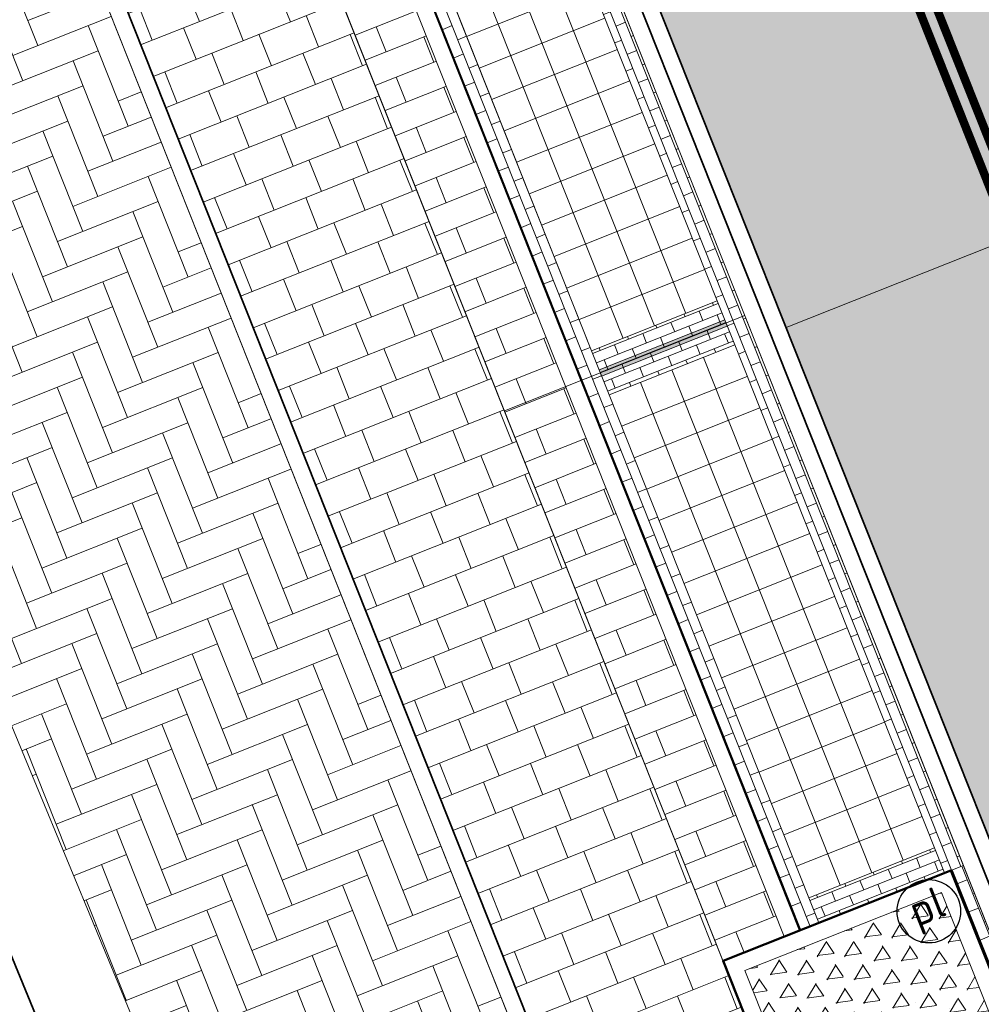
# Model space of a CAD drawing. Header units: metres. Extents: x 196674 to 197628, y 355499 to 356232.
# Tile 163 of 209: x 196760 to 196772, y 356070 to 356081. Entities that reach past the tile are written whole.
import ezdxf
from ezdxf.enums import TextEntityAlignment as Align

# ---------------------------------------------------------------- set-up
doc = ezdxf.new("R2010")
doc.units = ezdxf.units.M
doc.linetypes.add('ZZ-SYSTEEMGRENS-SO', pattern=[5, 4, -1])
doc.layers.get('0').update_dxf_attribs({"lineweight": 25})
doc.layers.get('Defpoints').update_dxf_attribs({"color": 231, "lineweight": 18})
for name, color, linetype, lineweight in [('N-WE-IE-MEUBILAIR-S-200', 7, 'Continuous', 25), ('N-WE-VH-KANTOPSLUITING_ACHTERKANTBAND-G', 50, 'Continuous', 18), ('N-WE-VH-MATERIAALGRENS-G', 7, 'Continuous', 13), ('N-WE-VH-OPENVERHARDING_TEGEL_400x400_PARKEERVAKKEN-A', 252, 'Continuous', 5)]:
    doc.layers.add(name, color=color, linetype=linetype, lineweight=lineweight)
for name, color, linetype, lineweight, true_color in [('N-WE-VH-GESLOTENVERHARDING_ASFALT_RIJBAAN-V', 7, 'Continuous', 5, 0xd6d6d6), ('N-WE-VH-GOOT-TEGEL_200x200-G', 7, 'Continuous', 35, 0x00a5a5), ('N-WE-VH-HALFVERHARDING_GEBONDEN_SPLIT-A', 7, 'Continuous', 5, 0xaab7a9), ('N-WE-VH-KANTOPSLUITING_GELEIDEBAND_50 200-G', 1, 'Continuous', 35, 0xff0000), ('N-WE-VH-KANTOPSLUITING_OPSLUITBAND_200X250-G', 7, 'Continuous', 50, 0x0029a5), ('N-WE-VH-OPENVERHARDING_STRAATBAKSTEEN_PARKEERVAK-V', 7, 'Continuous', 5, 0xffffff), ('N-WE-VH-OPENVERHARDING_STRAATBAKSTEEN_ROOD_ELLEBOOG_LINGE-A', 7, 'Continuous', 5, 0xdaaea0), ('N-WE-VH-OPENVERHARDING_STRAATBAKSTEEN_ROOD_HALFSTEENS-LINGE-A', 7, 'Continuous', 5, 0xdaaea0), ('N-WE-VH-OPENVERHARDING_STRAATBAKSTEEN_ROOD_STREKKEN-LINGE-A', 7, 'Continuous', 5, 0xdaaea0), ('N-WE-VH-OPENVERHARDING_TEGEL_200x300_FIETSPAD_ROOD-A', 7, 'Continuous', 5, 0xe04d68), ('N-WE-VW-MARKERING_LANGS_STREEP_DOORGETROKKEN_010-G', 7, 'Continuous', 13, 0xffffff), ('X-XX-AL-GRENS_SYSTEEMGRENS-G', 7, 'ZZ-SYSTEEMGRENS-SO', 35, 0xd60036)]:
    doc.layers.add(name, color=color, linetype=linetype, lineweight=lineweight, true_color=true_color)
doc.layers.add('N-WE-VH-HULPLIJN-G', color=40, linetype='Continuous', lineweight=5, plot=False)
doc.styles.add('NLCS-ISO', font='NLCS-ISO.ttf')

# ---------------------------------------------------------------- blocks, each defined once
blk = doc.blocks.new('Boomplantvak 2900x2900')
at = {"layer": 'N-WE-VH-HALFVERHARDING_GEBONDEN_SPLIT-A'}
h = blk.add_hatch(dxfattribs=at)
h.set_pattern_fill('AVH-GRAVEL-SO', color=251, scale=0.3, pattern_type=2)
h.set_pattern_definition([(255.963757, (0.768, 1.164), (1.562108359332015e-08, -1.200000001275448), [0.197909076, -4.74981768]), (127.568592, (0.888, 1.008), (-8.399999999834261, 10.80000000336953), [0.196814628, -19.484648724]), (12.094757, (0.72, 0.972), (10.79999999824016, 2.399999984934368), [0.171813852, -17.00957142]), (255.963757, (1.068, 1.164), (1.562108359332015e-08, -1.200000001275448), [0.197909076, -4.74981768]), (127.568592, (1.188, 1.008), (-8.399999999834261, 10.80000000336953), [0.196814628, -19.484648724]), (12.094757, (1.02, 0.972), (10.79999999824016, 2.399999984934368), [0.171813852, -17.00957142]), (12.094757, (0.42, 0.972), (10.79999999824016, 2.399999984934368), [0.171813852, -17.00957142]), (127.568592, (0.588, 1.008), (-8.399999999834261, 10.80000000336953), [0.196814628, -19.484648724]), (255.963757, (0.468, 1.164), (1.562108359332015e-08, -1.200000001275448), [0.197909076, -4.74981768]), (255.963757, (0.168, 1.164), (1.562108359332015e-08, -1.200000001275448), [0.197909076, -4.74981768]), (127.568592, (0.288, 1.008), (-8.399999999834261, 10.80000000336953), [0.196814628, -19.484648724]), (12.094757, (0.12, 0.972), (10.79999999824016, 2.399999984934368), [0.171813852, -17.00957142]), (12.094757, (0, 0.672), (10.79999999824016, 2.399999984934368), [0.171813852, -17.00957142]), (127.568592, (0.168, 0.708), (-8.399999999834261, 10.80000000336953), [0.196814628, -19.484648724]), (255.963757, (0.048, 0.864), (1.562108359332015e-08, -1.200000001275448), [0.197909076, -4.74981768]), (255.963757, (0.348, 0.864), (1.562108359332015e-08, -1.200000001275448), [0.197909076, -4.74981768]), (127.568592, (0.468, 0.708), (-8.399999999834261, 10.80000000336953), [0.196814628, -19.484648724]), (12.094757, (0.3, 0.672), (10.79999999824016, 2.399999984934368), [0.171813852, -17.00957142]), (12.094757, (0.8999999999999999, 0.672), (10.79999999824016, 2.399999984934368), [0.171813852, -17.00957142]), (127.568592, (1.068, 0.708), (-8.399999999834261, 10.80000000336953), [0.196814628, -19.484648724]), (255.963757, (0.948, 0.864), (1.562108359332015e-08, -1.200000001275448), [0.197909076, -4.74981768]), (12.094757, (0.6, 0.672), (10.79999999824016, 2.399999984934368), [0.171813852, -17.00957142]), (127.568592, (0.768, 0.708), (-8.399999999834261, 10.80000000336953), [0.196814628, -19.484648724]), (255.963757, (0.648, 0.864), (1.562108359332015e-08, -1.200000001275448), [0.197909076, -4.74981768]), (12.094757, (0.12, 0.372), (10.79999999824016, 2.399999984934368), [0.171813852, -17.00957142]), (127.568592, (0.288, 0.408), (-8.399999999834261, 10.80000000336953), [0.196814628, -19.484648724]), (255.963757, (0.168, 0.564), (1.562108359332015e-08, -1.200000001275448), [0.197909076, -4.74981768]), (255.963757, (0.468, 0.564), (1.562108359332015e-08, -1.200000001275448), [0.197909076, -4.74981768]), (127.568592, (0.588, 0.408), (-8.399999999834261, 10.80000000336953), [0.196814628, -19.484648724]), (12.094757, (0.42, 0.372), (10.79999999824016, 2.399999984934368), [0.171813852, -17.00957142]), (12.094757, (1.02, 0.372), (10.79999999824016, 2.399999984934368), [0.171813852, -17.00957142]), (127.568592, (1.188, 0.408), (-8.399999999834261, 10.80000000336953), [0.196814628, -19.484648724]), (255.963757, (1.068, 0.564), (1.562108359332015e-08, -1.200000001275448), [0.197909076, -4.74981768]), (12.094757, (0.72, 0.372), (10.79999999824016, 2.399999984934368), [0.171813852, -17.00957142]), (127.568592, (0.888, 0.408), (-8.399999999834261, 10.80000000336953), [0.196814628, -19.484648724]), (255.963757, (0.768, 0.564), (1.562108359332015e-08, -1.200000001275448), [0.197909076, -4.74981768]), (255.963757, (0.648, 0.264), (1.562108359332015e-08, -1.200000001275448), [0.197909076, -4.74981768]), (127.568592, (0.768, 0.108), (-8.399999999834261, 10.80000000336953), [0.196814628, -19.484648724]), (12.094757, (0.6, 0.072), (10.79999999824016, 2.399999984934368), [0.171813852, -17.00957142]), (255.963757, (0.948, 0.264), (1.562108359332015e-08, -1.200000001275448), [0.197909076, -4.74981768]), (127.568592, (1.068, 0.108), (-8.399999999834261, 10.80000000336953), [0.196814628, -19.484648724]), (12.094757, (0.8999999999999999, 0.072), (10.79999999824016, 2.399999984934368), [0.171813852, -17.00957142]), (12.094757, (0.3, 0.072), (10.79999999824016, 2.399999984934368), [0.171813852, -17.00957142]), (127.568592, (0.468, 0.108), (-8.399999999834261, 10.80000000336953), [0.196814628, -19.484648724]), (255.963757, (0.348, 0.264), (1.562108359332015e-08, -1.200000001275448), [0.197909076, -4.74981768]), (255.963757, (0.048, 0.264), (1.562108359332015e-08, -1.200000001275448), [0.197909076, -4.74981768]), (127.568592, (0.168, 0.108), (-8.399999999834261, 10.80000000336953), [0.196814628, -19.484648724]), (12.094757, (0, 0.072), (10.79999999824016, 2.399999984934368), [0.171813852, -17.00957142]), (63.434949, (0.31199946, 1.139999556), (-1.073312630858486, 0.536656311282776), [5.039999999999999e-07, -1.199999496]), (0, (0.216, 1.14), (0, 1.2), [0, -1.2]), (63.434949, (0.31199946, 1.139999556), (-1.073312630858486, 0.536656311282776), [5.039999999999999e-07, -1.199999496]), (0, (0.216, 1.14), (0, 1.2), [0, -1.2])])
h.paths.add_polyline_path([(0.2000000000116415, -0.2000000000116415), (2.699999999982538, -0.2000000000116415), (2.699999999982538, -2.700000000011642), (0.2000000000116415, -2.700000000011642)])
at = {"layer": 'N-WE-VH-OPENVERHARDING_STRAATBAKSTEEN_ROOD_STREKKEN-LINGE-A', "true_color": 0xb05e45}
h = blk.add_hatch(dxfattribs=at)
h.set_pattern_fill('AVH-BSS_LINGEFORMAAT_HALFST', color=25, scale=1.5, angle=90, pattern_type=2)
h.set_pattern_definition([(90, (-1.469576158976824e-17, -2.980000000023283), (-0.18, 0.36), [0.12, -0.12]), (180, (-1.469576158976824e-17, -2.980000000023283), (-1.469576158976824e-17, -0.12), [])])
h.paths.add_polyline_path([(2.899999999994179, -3.060000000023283), (2.899999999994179, -2.900000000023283), (0, -2.900000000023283), (0, -3.060000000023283)])
at = {"layer": 'N-WE-VH-KANTOPSLUITING_ACHTERKANTBAND-G', "ltscale": 0.2, "flags": 128}
blk.add_lwpolyline([(0.2000000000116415, -0.2000000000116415), (2.699999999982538, -0.2000000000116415), (2.699999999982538, -2.700000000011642), (0.2000000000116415, -2.700000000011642)], close=True, dxfattribs=at)
at = {"layer": 'N-WE-VH-KANTOPSLUITING_OPSLUITBAND_200X250-G', "ltscale": 0.1, "flags": 128}
blk.add_lwpolyline([(0, 0), (2.899999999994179, 0), (2.899999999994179, -2.900000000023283), (0, -2.900000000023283)], close=True, dxfattribs=at)
at = {"layer": 'N-WE-VH-MATERIAALGRENS-G', "ltscale": 0.2, "flags": 128}
blk.add_lwpolyline([(2.899999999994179, -2.900000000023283), (2.899999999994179, -3.060000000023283), (-2.939152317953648e-17, -3.060000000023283), (0, -2.900000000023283)], dxfattribs=at)
blk = doc.blocks.new('SIE-MEUBILAIR_PAAL_POLLER-SO')
blk.add_circle((0, 0), 0.75)
at = {"style": 'NLCS-ISO'}
blk.add_text('pl', height=0.75, dxfattribs=at).set_placement((5.684341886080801e-14, 0.1291188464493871), align=Align.MIDDLE_CENTER)

msp = doc.modelspace()

# ---------------------------------------------------------------- hatches: boundary and pattern name
at = {"layer": 'N-WE-VH-GESLOTENVERHARDING_ASFALT_RIJBAAN-V'}
h = msp.add_hatch(color=256, dxfattribs=at)
h.dxf.hatch_style = 1
h.paths.add_polyline_path([(196768.8057407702, 356095.6758143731), (196763.3225944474, 356093.4968757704), (196781.906141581, 356046.73274255), (196787.3892659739, 356048.9116752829), (196782.2191011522, 356061.9220328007)])
at = {"layer": 'N-WE-VH-OPENVERHARDING_STRAATBAKSTEEN_PARKEERVAK-V'}
h = msp.add_hatch(color=256, dxfattribs=at)
h.dxf.hatch_style = 1
h.paths.add_polyline_path([(196767.3712826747, 356077.2430849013), (196768.8581803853, 356077.8339615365), (196768.8286365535, 356077.9083064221), (196767.3417388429, 356077.3174297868)])
at = {"layer": 'N-WE-VH-OPENVERHARDING_STRAATBAKSTEEN_ROOD_ELLEBOOG_LINGE-A', "true_color": 0xb05e45}
h = msp.add_hatch(dxfattribs=at)
h.set_pattern_fill('AVH-ROO_BSS_LINGEFRMT_ELLEBOOG', color=25, scale=4, angle=21.67232329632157, pattern_type=2)
h.set_pattern_definition([(21.67232329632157, (196753.6511661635, 356089.3677123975), (0.1792042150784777, 0.4155548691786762), [1.28, -0.64]), (291.6723232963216, (196753.2966401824, 356090.2598510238), (0.1792042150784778, 0.4155548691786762), [1.28, -0.64])])
h.paths.add_polyline_path([(196757.7658708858, 356091.0704463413), (196753.6511661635, 356089.3677123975), (196755.1434468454, 356085.7615739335), (196757.5607703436, 356079.8929266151), (196758.8905772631, 356076.7321196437), (196762.8408421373, 356067.1898545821), (196765.2923313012, 356061.466791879), (196767.3894278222, 356056.151069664), (196768.7042661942, 356052.8519051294), (196771.1315418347, 356047.1659815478), (196774.6563820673, 356048.566713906)])
at = {"layer": 'N-WE-VH-OPENVERHARDING_STRAATBAKSTEEN_ROOD_HALFSTEENS-LINGE-A', "true_color": 0xb05e45}
h = msp.add_hatch(dxfattribs=at)
h.set_pattern_fill('AVH-BSS_LINGEFORMAAT_HALFST', color=25, scale=4, angle=-68.32767670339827, pattern_type=2)
h.set_pattern_definition([(291.6723232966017, (-0.184648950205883, 1.444655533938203), (0.8005952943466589, -0.714875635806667), [0.32, -0.32]), (21.67232329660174, (-0.184648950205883, 1.444655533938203), (-0.1181753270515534, 0.2973795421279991), [])])
h.paths.add_polyline_path([(196768.8078365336, 356070.3245364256), (196769.5326991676, 356070.6125887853), (196766.9476138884, 356077.1177662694), (196766.2227512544, 356076.8297139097)])
h.paths.add_polyline_path([(196764.6025869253, 356083.0188546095), (196764.2773276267, 356082.8896006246), (196764.0372843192, 356083.4936527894), (196763.6376659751, 356083.3348913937), (196766.2227512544, 356076.8297139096), (196766.9476138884, 356077.1177662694)])
at = {"layer": 'N-WE-VH-OPENVERHARDING_STRAATBAKSTEEN_ROOD_STREKKEN-LINGE-A', "true_color": 0xb05e45}
h = msp.add_hatch(dxfattribs=at)
h.set_pattern_fill('AVH-BSS_LINGEFORMAAT_HALFST', color=25, scale=1.5, angle=21.67232329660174, pattern_type=2)
h.set_pattern_definition([(21.67232329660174, (-0.184648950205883, 1.444655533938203), (0.2680783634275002, 0.3002232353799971), [0.12, -0.12]), (111.6723232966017, (-0.184648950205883, 1.444655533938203), (-0.1115173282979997, -0.04431574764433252), [])])
h.paths.add_polyline_path([(196767.3565107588, 356077.2802573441), (196767.2531073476, 356077.5404644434), (196764.8896008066, 356083.488055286), (196764.7714254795, 356083.7854348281), (196764.548390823, 356083.6968033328), (196767.1334761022, 356077.1916258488)])
h.paths.add_polyline_path([(196769.941596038, 356070.77507986), (196769.823420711, 356071.0724594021), (196767.4599141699, 356077.0200502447), (196767.3565107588, 356077.2802573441), (196767.1334761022, 356077.1916258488), (196769.7185613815, 356070.6864483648)])
h.paths.add_polyline_path([(196769.066443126, 356077.9597654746), (196766.4813578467, 356084.4649429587), (196766.2583231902, 356084.3763114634), (196766.3764985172, 356084.0789319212), (196768.7400050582, 356078.1313410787), (196768.8434084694, 356077.8711339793)])
h.paths.add_polyline_path([(196771.6515284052, 356071.4545879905), (196769.066443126, 356077.9597654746), (196768.8434084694, 356077.8711339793), (196768.9468118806, 356077.61092688), (196771.3103184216, 356071.6633360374), (196771.4284937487, 356071.3659564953)])
h = msp.add_hatch(dxfattribs=at)
h.set_pattern_fill('AVH-BSS_LINGEFORMAAT_HALFST', color=25, scale=1.5, angle=-68.32767670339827, pattern_type=2)
h.set_pattern_definition([(291.6723232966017, (-0.184648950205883, 1.68465553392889), (0.3002232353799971, -0.2680783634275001), [0.12, -0.12]), (21.67232329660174, (-0.184648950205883, 1.68465553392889), (-0.04431574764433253, 0.1115173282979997), [])])
h.paths.add_polyline_path([(196766.3764985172, 356084.0789319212), (196766.2583231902, 356084.3763114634), (196764.7714254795, 356083.7854348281), (196764.8896008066, 356083.488055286)])
h.paths.add_polyline_path([(196768.8434084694, 356077.8711339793), (196768.7400050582, 356078.1313410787), (196767.2531073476, 356077.5404644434), (196767.3565107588, 356077.2802573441)])
h.paths.add_polyline_path([(196768.9468118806, 356077.61092688), (196768.8434084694, 356077.8711339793), (196767.3565107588, 356077.2802573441), (196767.4599141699, 356077.0200502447)])
h.paths.add_polyline_path([(196771.4284937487, 356071.3659564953), (196771.3103184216, 356071.6633360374), (196769.823420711, 356071.0724594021), (196769.941596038, 356070.77507986)])
at = {"layer": 'N-WE-VH-OPENVERHARDING_TEGEL_200x300_FIETSPAD_ROOD-A'}
h = msp.add_hatch(dxfattribs=at)
h.set_pattern_fill('AVH-TEGEL_200X300_HALFST', color=256, scale=2, angle=21.67232329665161, pattern_type=2)
h.set_pattern_definition([(21.67232329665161, (0, 0), (-0.1477191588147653, 0.3717244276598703), []), (111.6723232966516, (0, 0), (-0.5575866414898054, -0.2215787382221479), [0.4, -0.4]), (111.6723232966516, (0.3717244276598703, 0.1477191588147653), (-0.5575866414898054, -0.2215787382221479), [-0.4, 0.4])])
h.paths.add_polyline_path([(196760.1810376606, 356092.0332430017), (196757.950691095, 356091.146928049), (196774.8422442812, 356048.6405734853), (196777.0725908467, 356049.526888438), (196776.0016269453, 356052.2218905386)])
at = {"layer": 'N-WE-VH-OPENVERHARDING_TEGEL_400x400_PARKEERVAKKEN-A'}
h = msp.add_hatch(dxfattribs=at)
h.set_pattern_fill('AVH-TEGEL_400X400_BLOK', color=256, angle=-158.3276767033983, pattern_type=2)
h.set_pattern_definition([(201.6723232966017, (196764.8896008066, 356083.488055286), (0.1477191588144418, -0.3717244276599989), []), (291.6723232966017, (196764.8896008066, 356083.488055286), (0.3717244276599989, 0.1477191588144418), [])])
h.paths.add_polyline_path([(196767.2531073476, 356077.5404644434), (196764.8896008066, 356083.488055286), (196766.3764985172, 356084.0789319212), (196768.7400050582, 356078.1313410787)])
h = msp.add_hatch(dxfattribs=at)
h.set_pattern_fill('AVH-TEGEL_400X400_BLOK', color=256, angle=-158.3276767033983, pattern_type=2)
h.set_pattern_definition([(201.6723232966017, (196767.4599141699, 356077.0200502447), (0.1477191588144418, -0.3717244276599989), []), (291.6723232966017, (196767.4599141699, 356077.0200502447), (0.3717244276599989, 0.1477191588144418), [])])
h.paths.add_polyline_path([(196767.4599141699, 356077.0200502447), (196769.823420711, 356071.0724594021), (196771.3103184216, 356071.6633360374), (196768.9468118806, 356077.61092688)])

# ---------------------------------------------------------------- linework, layer by layer
at = {"layer": 'Defpoints', "flags": 128}
msp.add_lwpolyline([(196775.2229007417, 356080.0689010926), (196769.553951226, 356077.8161235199)], dxfattribs=at)
at = {"layer": 'N-WE-VH-GOOT-TEGEL_200x200-G', "ltscale": 0.2, "flags": 128}
msp.add_lwpolyline([(196725.7170592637, 356117.234662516, -0.2688880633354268), (196725.2587803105, 356119.3932215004, 0.00453733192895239), (196725.4140313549, 356119.8828110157, -0.3361303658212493), (196726.5902590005, 356120.7301274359, -0.0001599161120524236), (196726.5910263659, 356120.7301085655, -0.0003903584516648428), (196726.6147523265, 356120.7294989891, -0.01949587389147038), (196727.7971137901, 356120.6519976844, -0.02145946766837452), (196731.3785676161, 356120.1204057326, -0.005957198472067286), (196732.3636253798, 356119.9184881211, -0.1495155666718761), (196753.8973423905, 356107.8472117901, -0.06289233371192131), (196760.1904084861, 356099.3492565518), (196762.4494079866, 356095.3277041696, -0.03339897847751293), (196763.3225944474, 356093.4968757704), (196806.1984602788, 355985.602904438), (196822.2843167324, 355945.1240266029), (196826.309662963, 355934.9945380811), (196834.2309629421, 355915.0611677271), (196841.5430613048, 355896.6608085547), (196880.9310656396, 355797.5437848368, -0.02492249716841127)], format="xyb", dxfattribs=at)
at = {"layer": 'N-WE-VH-HULPLIJN-G', "flags": 128}
for points in [[(196748.4098120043, 356101.8019371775), (196750.8363142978, 356096.1698815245), (196755.1434468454, 356085.7615739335), (196757.5607703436, 356079.8929266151), (196758.8905772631, 356076.7321196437), (196762.8408421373, 356067.1898545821), (196765.2923313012, 356061.466791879), (196767.3894278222, 356056.151069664)], [(196769.066443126, 356077.9597654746), (196766.2227512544, 356076.8297139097)]]:
    msp.add_lwpolyline(points, dxfattribs=at)
for points in [[(196768.8057407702, 356095.6758143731), (196763.3225944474, 356093.4968757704), (196781.906141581, 356046.73274255), (196787.3892659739, 356048.9116752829), (196782.2191011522, 356061.9220328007)], [(196760.1810376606, 356092.0332430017), (196757.950691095, 356091.146928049), (196774.8422442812, 356048.6405734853), (196777.0725908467, 356049.526888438), (196776.0016269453, 356052.2218905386)], [(196757.7658708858, 356091.0704463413), (196753.6511661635, 356089.3677123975), (196755.1434468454, 356085.7615739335), (196757.5607703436, 356079.8929266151), (196758.8905772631, 356076.7321196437), (196762.8408421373, 356067.1898545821), (196765.2923313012, 356061.466791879), (196767.3894278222, 356056.151069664), (196768.7042661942, 356052.8519051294), (196771.1315418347, 356047.1659815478), (196774.6563820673, 356048.566713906)], [(196767.3712826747, 356077.2430849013), (196768.8581803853, 356077.8339615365), (196768.8286365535, 356077.9083064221), (196767.3417388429, 356077.3174297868)]]:
    msp.add_lwpolyline(points, close=True, dxfattribs=at)
at = {"layer": 'N-WE-VH-KANTOPSLUITING_ACHTERKANTBAND-G', "flags": 128}
msp.add_lwpolyline([(196801.6951311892, 355980.5256850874), (196757.4628411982, 356091.8329983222, 0.1891361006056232), (196737.6024081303, 356113.0617436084, 0.1165927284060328), (196730.9461400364, 356114.499230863)], format="xyb", dxfattribs=at)
for points in [[(196762.9508674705, 356093.3491630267), (196805.8267358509, 355985.4551852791)], [(196766.4813578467, 356084.4649429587), (196771.6515284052, 356071.4545879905)], [(196764.0372843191, 356083.4936527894), (196764.2773276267, 356082.8896006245), (196764.6025869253, 356083.0188546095), (196769.5326991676, 356070.6125887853)]]:
    msp.add_lwpolyline(points, dxfattribs=at)
at = {"layer": 'N-WE-VH-KANTOPSLUITING_GELEIDEBAND_50 200-G', "ltscale": 0.2, "flags": 128}
for points in [[(196732.3211329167, 356119.7230542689, -0.214424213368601), (196760.0160355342, 356099.2513072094), (196762.2750350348, 356095.2297548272, -0.03339897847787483), (196763.1367322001, 356093.4230162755), (196775.7786497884, 356061.6259228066)], [(196800.752661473, 355983.4389092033), (196757.6487034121, 356091.9068579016, 0.1891361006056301), (196737.688469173, 356113.2422802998, 0.1165927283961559), (196730.9422515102, 356114.6991930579)]]:
    msp.add_lwpolyline(points, format="xyb", dxfattribs=at)
msp.add_lwpolyline([(196764.223146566, 356083.5675122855), (196764.3893304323, 356083.1493222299), (196764.7145896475, 356083.2785761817), (196769.7185613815, 356070.6864483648)], dxfattribs=at)
at = {"layer": 'N-WE-VH-MATERIAALGRENS-G', "flags": 128}
for points in [[(196760.1810376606, 356092.0332430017), (196874.7034878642, 355803.8458975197)], [(196768.7400050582, 356078.1313410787), (196768.9468118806, 356077.61092688)], [(196767.2531073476, 356077.5404644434), (196767.4599141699, 356077.0200502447)], [(196771.3103184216, 356071.6633360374), (196771.4284937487, 356071.3659564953)], [(196768.8078365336, 356070.3245364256), (196771.6515284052, 356071.4545879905)], [(196769.823420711, 356071.0724594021), (196769.941596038, 356070.77507986)]]:
    msp.add_lwpolyline(points, dxfattribs=at)
for points in [[(196767.2531073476, 356077.5404644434), (196764.8896008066, 356083.488055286), (196766.3764985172, 356084.0789319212), (196768.7400050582, 356078.1313410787)], [(196767.4599141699, 356077.0200502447), (196769.823420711, 356071.0724594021), (196771.3103184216, 356071.6633360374), (196768.9468118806, 356077.61092688)]]:
    msp.add_lwpolyline(points, close=True, dxfattribs=at)
at = {"layer": 'N-WE-VW-MARKERING_LANGS_STREEP_DOORGETROKKEN_010-G', "const_width": 0.1, "flags": 128}
for points in [[(196772.3885472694, 356078.9425603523), (196768.304119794, 356089.2207435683)], [(196768.118257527, 356089.1468841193), (196772.2026850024, 356078.8687009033)]]:
    msp.add_lwpolyline(points, dxfattribs=at)
at = {"layer": 'X-XX-AL-GRENS_SYSTEEMGRENS-G', "ltscale": 0.5, "flags": 128}
msp.add_lwpolyline([(197173.0845801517, 355664.4267221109), (197172.678291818, 355658.1040395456), (197176.2062336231, 355657.9276386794), (197179.6585214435, 355660.8258546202), (197196.8460500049, 355641.1849859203), (197196.618113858, 355640.9851655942), (197203.3658004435, 355633.2880423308), (197204.598351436, 355636.2035375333), (197206.181120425, 355637.5931654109), (197210.3450714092, 355632.9793581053), (197211.1344663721, 355633.8542043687), (197215.577003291, 355630.1111014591), (197222.812057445, 355638.6980935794), (197225.7729980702, 355636.1981525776), (197252.4997837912, 355613.6295939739), (197256.3974516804, 355618.2471244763), (197230.4350738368, 355640.1698336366), (197234.5465854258, 355645.0395252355), (197230.9951246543, 355648.102425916), (197227.7363916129, 355651.014992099), (197227.7150354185, 355650.9915016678), (197227.3858924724, 355651.2966605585), (197230.5297411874, 355654.3837220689), (197222.7747070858, 355662.5864016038), (197213.3031688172, 355673.0409596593), (197208.7438719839, 355679.5515306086), (197204.6678372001, 355688.2834966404), (197202.9207222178, 355693.3147658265), (197202.5296188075, 355695.8358091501), (197209.2561496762, 355696.7388380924), (197208.765603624, 355699.4053961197), (197208.8375775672, 355699.4157603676), (197208.4960738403, 355702.0476424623), (197209.7550059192, 355702.1614664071), (197209.6289773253, 355703.3557373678), (197209.431316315, 355705.9322142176), (197209.3853665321, 355708.5054020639), (197209.4909423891, 355711.0763696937), (197209.825975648, 355714.406320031), (197209.1003553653, 355714.700446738), (197209.2732684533, 355715.2254737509), (197208.7827839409, 355715.4092287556), (197209.8333840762, 355718.2914021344), (197204.6571410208, 355720.1605124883), (197206.9259623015, 355726.3911903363), (197207.3755778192, 355727.6258113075), (197205.6951706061, 355728.2354618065), (197201.970541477, 355729.6509828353, -0.03199396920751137), (197199.2658455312, 355725.4928494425), (197194.4988616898, 355729.2364659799), (197191.8020115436, 355731.3330088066), (197190.6829954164, 355730.2418318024), (197188.9323846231, 355731.7580333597, 0.01582069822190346), (197191.308975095, 355733.798286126), (197190.5246250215, 355734.700084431), (197189.8547559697, 355735.4391273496), (197188.5065648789, 355737.3969406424), (197188.3768484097, 355737.5504837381), (197186.2264232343, 355740.6599554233), (197185.4143065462, 355740.8273772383), (197177.0047230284, 355735.000759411), (197161.0308464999, 355735.7499021), (197143.9921317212, 355736.546230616), (197117.3114725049, 355737.8750504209), (197104.5701917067, 355738.4152468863), (197089.3270001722, 355739.2400485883), (197089.4979420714, 355743.4763910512), (197087.6423294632, 355744.6045541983), (197087.2320594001, 355744.8539874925), (197086.4302028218, 355745.4612094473), (197085.6301577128, 355746.0670596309), (197084.2515270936, 355747.3631431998), (197083.0033431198, 355748.790046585), (197081.9521148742, 355750.2640411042), (197081.052108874, 355751.8364435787), (197080.680597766, 355752.6629727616), (197080.3089695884, 355753.4897623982), (197079.7287775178, 355755.2084983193), (197079.3027229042, 355757.0287405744), (197079.0552433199, 355758.8767777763), (197078.9881413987, 355760.748092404), (197079.0484954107, 355761.6954089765), (197079.4901165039, 355761.5482019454), (197081.8987959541, 355767.3947458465), (197083.4122910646, 355769.9863346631), (197084.9290730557, 355772.1438856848), (197085.2777218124, 355772.6391357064), (197085.9504292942, 355773.4546849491), (197087.2615113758, 355775.0451778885), (197089.4568843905, 355777.2328139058), (197092.7058230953, 355779.8115121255), (197090.7255592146, 355782.8612331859), (197090.5279328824, 355783.1655891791), (197094.0593130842, 355784.7965387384), (197089.240221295, 355793.944965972), (197079.8514273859, 355789.6587774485), (197073.1066642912, 355808.1301448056), (197062.6964714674, 355839.0387078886), (197050.201550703, 355834.8591941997), (197054.256388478, 355823.4068109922), (197060.9054150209, 355805.9824325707), (197064.0917084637, 355798.9340248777), (197065.6061934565, 355785.3714584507), (197066.4118943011, 355778.1591798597), (197064.2976158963, 355775.7696807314), (197061.8930028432, 355773.065075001), (197059.8798242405, 355770.937906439), (197059.567781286, 355770.7063368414), (197054.395078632, 355766.8676324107), (197050.1449273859, 355764.4954855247), (197046.646028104, 355763.2036366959), (197046.6485450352, 355763.1967402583), (197042.8018864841, 355761.7681380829), (197042.6247659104, 355761.7025895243), (197032.2172606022, 355760.2665015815), (197022.1724443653, 355758.1057256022), (197022.1490316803, 355758.1349914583), (197018.4791559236, 355757.3507739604), (197017.1834583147, 355757.8590001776), (197013.9320116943, 355762.4906063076), (197012.2359937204, 355764.9334332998), (197011.548662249, 355765.9454268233), (197009.5874376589, 355768.7952768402), (197008.1879451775, 355770.6627745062), (197008.1739746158, 355770.651876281), (197004.3621297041, 355775.7021426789), (197000.7500667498, 355780.6711859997), (196997.3281167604, 355785.4310589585), (196992.0624097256, 355792.5561596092), (196987.5636689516, 355799.6503659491), (196980.2918957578, 355812.3582609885), (196971.7451011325, 355828.1610038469), (196956.4456734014, 355821.2458726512), (196960.0166344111, 355812.4100996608), (196962.4976294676, 355807.0886023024, -0.6085831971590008), (196961.4131292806, 355806.2394416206), (196970.6320923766, 355792.5786144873), (196976.225457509, 355784.303374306), (196982.879968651, 355776.9163582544), (196982.5041383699, 355776.476222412), (196987.7472751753, 355765.3430715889), (196990.3620391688, 355759.9089379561), (196989.6128942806, 355758.3801676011), (196986.801356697, 355757.089894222), (196981.5916446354, 355758.3619052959), (196976.4931413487, 355759.6093032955), (196973.9250311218, 355760.2238822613), (196971.9270970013, 355760.7020113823), (196970.093883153, 355761.1263081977), (196965.2690985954, 355762.243003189), (196955.7026120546, 355764.457163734), (196954.8259486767, 355764.7114400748), (196955.7288446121, 355765.5914382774), (196946.4199106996, 355767.8862061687), (196945.5109518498, 355767.0898728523), (196943.3561815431, 355767.6616250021), (196942.0243707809, 355768.0150110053), (196940.699224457, 355768.3753913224), (196937.911680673, 355769.161377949), (196937.9158913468, 355769.1720679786), (196934.1448626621, 355770.5833311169), (196931.0328001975, 355771.949971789), (196928.1497259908, 355773.3159879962), (196926.2238803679, 355774.3657393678), (196926.7008714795, 355775.2077771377), (196923.9720996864, 355776.8118532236), (196922.1171638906, 355777.9575551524), (196917.5440237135, 355780.8012867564), (196917.0166342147, 355779.9474843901), (196915.4224701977, 355780.9309636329), (196913.0167641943, 355782.4772167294), (196912.757872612, 355782.6539056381), (196911.190523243, 355783.7714957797), (196908.5042566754, 355786.2619442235), (196907.2206986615, 355787.4460719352), (196905.8442773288, 355789.1071714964), (196903.2522146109, 355793.7425243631), (196899.3236920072, 355801.1348770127), (196896.7844047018, 355806.8801932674), (196892.3931631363, 355816.7971943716), (196889.396342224, 355823.7408055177), (196885.4294056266, 355833.1531130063), (196886.3148759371, 355833.6745129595), (196885.0357126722, 355834.4994199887), (196884.9096875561, 355834.6903417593), (196883.5318420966, 355838.2464489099), (196881.8574062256, 355842.456115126), (196879.7964254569, 355847.3435551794), (196879.5508475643, 355847.9274201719), (196877.9207976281, 355851.9810838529), (196875.2708346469, 355858.5729917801), (196872.6243587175, 355865.1536886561), (196870.4789281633, 355870.5362599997), (196868.3870366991, 355875.7889875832), (196865.3800609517, 355883.3409266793), (196863.5295936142, 355887.9873007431), (196863.4110328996, 355888.2849971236), (196862.7400305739, 355889.9711056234), (196863.0622626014, 355890.0962442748), (196861.3970005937, 355894.1395962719), (196861.4037374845, 355894.142038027), (196859.229652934, 355899.4431236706), (196859.0298403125, 355899.3580359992), (196858.8952095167, 355899.696553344), (196858.3959365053, 355900.9492390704), (196849.546747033, 355923.1807260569), (196850.1922005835, 355924.6939033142), (196860.258528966, 355928.6657372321), (196869.5490503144, 355931.0234685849), (196873.3453938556, 355931.8019435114), (196886.2438454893, 355935.4284136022), (196898.3098795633, 355938.5764862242), (196898.3110943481, 355938.5724965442), (196903.1917021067, 355939.7712405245), (196904.7097162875, 355939.0568809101), (196905.0282216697, 355938.2924679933), (196909.0130922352, 355939.952830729), (196908.2642147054, 355942.2627148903), (196902.9799573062, 355958.738663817), (196902.4497829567, 355960.2008490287), (196901.8115777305, 355961.6192158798), (196900.9680556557, 355963.3204536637), (196898.0063144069, 355968.7541705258), (196894.5625896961, 355975.3226559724), (196892.3896866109, 355979.4813913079), (196888.5416758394, 355987.5664713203), (196887.4815956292, 355987.0834539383), (196885.6442474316, 355986.3271839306), (196885.5076204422, 355986.6344104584), (196873.7642690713, 355982.4273955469), (196860.8311621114, 355977.7025315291), (196860.6501748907, 355978.1868262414), (196859.8859481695, 355980.2917607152), (196853.3128873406, 355977.7107309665), (196853.73029577, 355976.6477246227), (196849.4907683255, 355974.9886047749), (196849.0872389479, 355976.0301083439), (196843.9608105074, 355973.9918913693), (196837.8119168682, 355989.4043746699), (196834.5901124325, 355988.2958011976), (196829.2277835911, 355986.0429299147), (196828.1156368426, 355985.4996470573), (196826.3328622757, 355984.7522034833), (196824.2538081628, 355989.7933135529), (196823.3493071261, 355989.4238303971), (196821.5217528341, 355993.9636112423), (196822.4415567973, 355994.327010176), (196811.4142395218, 356022.6098143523), (196811.1941616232, 356022.5241126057), (196809.0787073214, 356027.7608173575), (196808.1570951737, 356027.399245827), (196802.10045471, 356042.8370581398), (196803.0324375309, 356043.2047289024), (196801.2251267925, 356047.7859519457), (196800.9629805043, 356047.6825342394), (196799.5580754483, 356051.2186581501), (196798.9326303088, 356050.9700967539), (196795.7620501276, 356058.7913388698), (196785.962956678, 356083.7526770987), (196782.5256602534, 356092.3853087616), (196783.4607012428, 356092.7526788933), (196781.019036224, 356098.8045971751), (196780.1137519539, 356098.4428009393), (196778.7301102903, 356101.9178165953), (196774.5320198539, 356112.348299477), (196772.2902714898, 356117.515377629), (196776.44078803, 356119.079716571), (196791.849465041, 356131.7811384), (196790.0748953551, 356134.2200693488), (196802.0204483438, 356142.8516660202), (196802.0676224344, 356142.8083428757), (196807.6543048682, 356146.8198669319), (196821.3261595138, 356152.9520820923), (196824.118863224, 356147.8038902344), (196826.9348279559, 356140.6494155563), (196826.9667213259, 356140.5675271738), (196829.5085456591, 356133.5350799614), (196829.5777539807, 356133.3434260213), (196832.2898444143, 356127.7055041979), (196833.7548698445, 356124.6604513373), (196834.9901440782, 356122.0931766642), (196835.0225480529, 356122.0325953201), (196835.1990731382, 356121.7003128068), (196837.0506620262, 356117.8328811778), (196837.4462851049, 356117.0125892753), (196839.1926216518, 356113.3926815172), (196841.4323661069, 356114.511984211), (196841.8392721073, 356113.6336860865), (196848.0955434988, 356116.517072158), (196847.6769788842, 356117.425259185), (196852.5147321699, 356119.6548795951), (196850.4481800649, 356123.3458274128), (196845.5717484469, 356132.2801574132), (196843.8176550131, 356136.7414412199), (196842.4688873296, 356140.1178663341), (196840.0819394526, 356146.0228419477), (196839.9684512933, 356146.3257976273), (196837.6473192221, 356152.5214195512), (196836.4018865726, 356158.1741344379), (196834.8989662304, 356157.8391461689), (196833.0580044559, 356165.8451506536), (196834.6039987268, 356166.1812686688), (196833.231549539, 356172.4004655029), (196818.5547710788, 356168.2850407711), (196819.0904617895, 356165.4031631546), (196818.6774567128, 356164.7734485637), (196805.8544307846, 356160.1790812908), (196763.847697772, 356130.3813046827), (196763.5509762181, 356130.4127969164), (196762.5818188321, 356130.5249803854), (196761.7183121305, 356129.7086118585, 0.04730650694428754), (196752.2297252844, 356136.4176360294), (196747.6793319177, 356140.070134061), (196742.0814451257, 356144.4630395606), (196738.7537234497, 356147.2546337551), (196734.7560397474, 356150.8499354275), (196729.666907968, 356145.2019173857), (196729.4110213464, 356144.9179294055), (196728.5373751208, 356145.25504501), (196726.9098917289, 356145.8830452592), (196726.6614752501, 356145.2392657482), (196726.5077088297, 356145.3668838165), (196724.5966113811, 356147.0002316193), (196723.2386024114, 356148.3499242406), (196720.9989937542, 356150.8008754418), (196719.8259691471, 356152.0571855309), (196717.8551161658, 356153.8806850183), (196716.3066054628, 356155.1783671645), (196713.4920412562, 356157.0380855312), (196712.711518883, 356157.526736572), (196710.5865978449, 356158.6597682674), (196709.0460740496, 356159.8798850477, -0.1436820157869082), (196707.9944026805, 356162.614189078), (196707.7956403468, 356165.0395700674), (196705.255843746, 356165.9921554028), (196703.9080476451, 356165.8817021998), (196704.296213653, 356161.5859622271), (196704.322643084, 356161.4572245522), (196699.9945406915, 356161.1598107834), (196700.4765585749, 356140.6409319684, -0.8375811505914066), (196697.1042396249, 356117.7401990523), (196690.2804314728, 356092.1839640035, 0.01148923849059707), (196682.1238954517, 356058.6533288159), (196678.2447453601, 356040.9444071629), (196676.8078900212, 356034.3849397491), (196676.7367004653, 356034.0373672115), (196673.76097036, 356020.1679628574), (196685.4972137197, 356017.0123139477), (196688.4141098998, 356023.4875724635), (196684.7023326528, 356025.1594317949), (196684.8709302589, 356032.3200466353), (196686.954459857, 356036.67925281), (196701.2270857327, 356066.3816892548), (196697.4228360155, 356068.2135735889), (196701.9253072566, 356087.990611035), (196702.113404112, 356090.4525884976), (196703.1938799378, 356090.1812386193), (196704.7481254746, 356094.7148607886), (196705.3277865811, 356095.9075069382), (196706.1690198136, 356096.9042763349), (196707.142583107, 356097.5850231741), (196708.3354430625, 356098.0646037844), (196709.2981925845, 356097.8962027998), (196710.1314496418, 356097.4912135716), (196711.0135994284, 356096.7398888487), (196711.613187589, 356094.6944549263), (196715.3306055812, 356098.6467015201), (196723.1713741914, 356104.959617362), (196732.8379125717, 356111.0407349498), (196733.3237033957, 356110.1763676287), (196733.395023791, 356110.047721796, 0.4142124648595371), (196734.754474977, 356109.6579975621), (196736.9542150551, 356108.9736747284, -0.02164444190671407), (196739.4192796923, 356107.5715157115, 0.0006306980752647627), (196739.4214182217, 356107.5701773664, -0.2262979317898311), (196739.4250952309, 356107.5644124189), (196739.8764398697, 356106.708415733), (196739.5816296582, 356106.4366577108), (196740.3007240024, 356104.7008456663), (196740.9509263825, 356104.9922062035), (196741.9809548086, 356103.0387080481), (196744.8395286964, 356104.2229286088, -0.3990416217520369), (196746.5871881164, 356103.5518771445), (196746.6513408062, 356103.3996378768), (196746.689370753, 356103.0266088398), (196746.4151777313, 356101.5848105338), (196747.429397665, 356101.3609511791), (196747.5333455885, 356101.2994572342), (196747.5384435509, 356101.2929342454), (196766.0705486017, 356056.7132555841), (196765.1623874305, 356056.3282861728), (196767.2394890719, 356051.1270879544), (196768.1793575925, 356051.5344794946), (196771.4711978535, 356043.8233024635), (196774.40164759, 356036.7635904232), (196774.0151730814, 356036.5839879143), (196774.7283105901, 356034.7171646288), (196775.4376722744, 356034.2825268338), (196775.853972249, 356033.3023071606), (196775.6600364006, 356032.5504327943), (196776.765634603, 356029.8908119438), (196776.718840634, 356029.8583752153), (196777.0974306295, 356028.7594125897), (196777.9658206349, 356027.7189745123), (196778.0591666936, 356026.3169710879), (196778.4461698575, 356025.4565066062), (196778.8262353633, 356024.4427094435), (196778.82622122, 356024.4427022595), (196778.8266270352, 356024.4416646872), (196779.3783198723, 356022.97006407), (196779.3990069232, 356022.9782259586), (196780.7255773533, 356019.5865020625), (196780.754093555, 356019.5982524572), (196782.2401021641, 356015.8367131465), (196783.4327975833, 356012.7766123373), (196782.5021506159, 356012.4159202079), (196784.7325956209, 356006.6609931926), (196786.038590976, 356007.1671596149), (196787.6956637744, 356002.99373992), (196787.5357676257, 356002.9336515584), (196788.527525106, 356000.4577747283), (196788.2725773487, 356000.3582829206), (196788.9724314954, 355999.1126709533), (196789.3908675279, 355998.5302971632), (196789.7536275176, 355998.0254125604), (196789.9147147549, 355996.5999778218), (196790.4410486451, 355995.4737364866), (196790.4469192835, 355995.47546678), (196790.6242366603, 355994.9662783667), (196790.9335315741, 355995.0883984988), (196793.8902314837, 355987.5860400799), (196793.7542048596, 355987.5476454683), (196795.505857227, 355983.2445885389), (196795.6242983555, 355983.312781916), (196796.991807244, 355979.8198586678), (196797.0047048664, 355979.7233568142), (196796.9933585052, 355979.6824914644), (196796.9669683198, 355979.6505170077), (196796.822975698, 355979.5766059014), (196795.3985459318, 355979.0322727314), (196797.1469514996, 355974.4569848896), (196797.1501836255, 355974.4582530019), (196795.4187218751, 355970.4877992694), (196796.2201695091, 355969.6560949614), (196797.0849824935, 355967.4537241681), (196798.9466017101, 355968.1847329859), (196800.5529653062, 355968.8170288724), (196800.6150046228, 355968.7023501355), (196800.8616512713, 355968.7744826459), (196801.6407865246, 355967.8232749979), (196801.6785991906, 355967.7771113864), (196801.6961792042, 355966.4146603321), (196801.7040832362, 355965.8020978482, 0.2098831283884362), (196802.0368526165, 355965.0700742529, 0.1229137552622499), (196802.0944480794, 355964.5891732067), (196802.9107575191, 355962.4451987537), (196803.0986146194, 355962.5296289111, 0.04929694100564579), (196803.2118388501, 355962.3687718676), (196804.3748923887, 355961.0206686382), (196804.4152792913, 355960.973855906), (196804.4401436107, 355960.2826278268), (196804.4459236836, 355960.1212617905), (196803.9148513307, 355960.1157297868), (196805.8237591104, 355955.3454282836), (196806.4277367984, 355955.633371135), (196806.6532355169, 355955.5186944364), (196807.0270248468, 355954.5686016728), (196806.896691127, 355954.2200849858), (196806.3685258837, 355953.9064868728), (196808.2467157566, 355949.1968786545), (196809.0713129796, 355949.5131897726), (196810.7611227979, 355945.21653999), (196812.8164223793, 355939.9905657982), (196815.7958787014, 355932.7153467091), (196817.2786866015, 355929.1286764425), (196819.2233460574, 355924.3463577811), (196820.974699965, 355919.8030463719), (196821.7022264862, 355917.7120897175), (196822.8275510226, 355914.9902061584), (196826.5518493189, 355905.5439142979), (196827.5083210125, 355903.1053161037), (196827.5308293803, 355903.1196992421), (196828.5703350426, 355900.3870734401, 0.1057314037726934), (196828.7975064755, 355900.0358952, 0.1359501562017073), (196828.9295866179, 355899.5185573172), (196829.4561675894, 355898.5993144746), (196829.938950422, 355897.0408730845, 0.1142322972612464), (196830.1661458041, 355896.6512290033, 0.1021066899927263), (196830.23636084, 355896.2531616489), (196830.8234352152, 355894.775179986, 0.09413674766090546), (196831.0235326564, 355894.4601106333, 0.07582889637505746), (196831.0699955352, 355894.1621297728), (196831.3336353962, 355893.3277624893), (196830.5490288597, 355891.650566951), (196830.730654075, 355891.1774844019), (196831.6305612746, 355889.0373983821), (196832.1718899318, 355888.9724389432), (196833.8661398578, 355884.6967749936), (196833.0916363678, 355884.3898747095), (196834.2334853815, 355881.5063921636), (196835.7340846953, 355881.0039957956), (196836.3963712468, 355880.6373454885), (196840.5779483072, 355870.1214583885), (196841.1998491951, 355870.3833319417), (196841.8607508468, 355868.7841549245), (196841.3542408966, 355868.5492854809), (196842.9471889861, 355864.5225379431), (196843.474497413, 355864.7627851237), (196844.0946204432, 355863.1667495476), (196843.4777571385, 355862.8872750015), (196845.6058022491, 355857.295932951), (196845.6591832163, 355857.3179956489), (196848.9573390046, 355849.3870718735), (196849.4691744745, 355849.5945842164), (196850.1900661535, 355847.7561027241), (196849.7024440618, 355847.5164343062), (196851.7354952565, 355842.3219023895), (196851.9803218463, 355841.6963600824), (196852.2130822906, 355841.1927849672), (196852.6975573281, 355840.1446276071), (196853.8314006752, 355837.546665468), (196857.1022606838, 355828.931799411), (196857.1021774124, 355828.9317655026), (196857.104474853, 355828.9259676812), (196857.5027287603, 355827.8770374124), (196857.5177064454, 355827.8831363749), (196859.2608649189, 355823.4841013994, 0.1197895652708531), (196859.5336863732, 355823.098470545, 0.1217854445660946), (196859.5998818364, 355822.6230344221), (196860.3813539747, 355820.6705579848), (196861.5845120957, 355817.6645162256), (196865.3571916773, 355808.1762108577), (196866.650424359, 355804.9223955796), (196866.9894190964, 355804.0482756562), (196869.9609907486, 355796.3858853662), (196870.2417437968, 355795.6982130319), (196874.2597470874, 355785.8213624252), (196876.4751023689, 355779.9106257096), (196876.5248359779, 355779.9270586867), (196877.4783340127, 355777.609714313), (196877.4870572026, 355777.6127263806, 0.01261409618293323), (196879.1276028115, 355773.4671132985), (196880.5794819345, 355769.9265380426), (196879.4564760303, 355768.8985009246), (196871.5899269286, 355765.9267262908), (196874.6150694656, 355763.7405958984), (196870.7815163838, 355762.3431721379), (196871.1765744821, 355761.2637959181), (196873.4589399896, 355754.9534811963), (196873.8205499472, 355753.8743063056), (196877.933770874, 355755.2526192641), (196879.3161058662, 355751.4604592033), (196887.4423074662, 355755.0355723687), (196887.6524770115, 355755.1609821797), (196887.7433886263, 355755.192988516), (196887.8657880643, 355755.2134610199), (196887.9953583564, 355755.215742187), (196888.0352466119, 355755.2100166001), (196888.0806541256, 355755.194805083), (196888.1556229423, 355755.1569219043), (196888.2342456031, 355755.1058393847), (196888.2799178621, 355755.067193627), (196888.3187308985, 355755.0246841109), (196888.3560790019, 355754.9712798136), (196888.4037650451, 355754.8834089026), (196890.242957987, 355750.9480844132), (196890.4947138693, 355750.6026519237), (196890.4494791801, 355750.5430745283), (196891.628236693, 355748.1977836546), (196891.6577586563, 355747.9263099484), (196893.7087405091, 355743.5292781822), (196894.4921495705, 355741.852565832), (196896.872192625, 355740.7600377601), (196896.2575067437, 355739.8318439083), (196898.2715684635, 355738.9073148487), (196899.8509010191, 355738.4527733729), (196902.2825244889, 355737.7529374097), (196907.1457714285, 355736.3532654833), (196917.8474241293, 355733.273265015), (196918.1089377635, 355734.2346253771), (196926.0062285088, 355731.9296392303), (196927.0971120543, 355732.0253109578), (196927.2914126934, 355732.7211091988), (196949.25195892, 355726.9179402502), (196950.9690876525, 355725.7952060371), (196950.858498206, 355725.3568524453), (196952.0887336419, 355725.1461394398), (196952.8819526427, 355724.9555262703), (196952.8603227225, 355724.8954303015), (196952.056959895, 355721.6922553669), (196951.4518210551, 355719.279440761), (196959.2800080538, 355717.3161154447), (196960.8516613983, 355723.8815794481), (196967.4256969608, 355722.1306030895), (196973.9033481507, 355720.4361775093), (196977.8684934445, 355719.3989738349), (196980.4243569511, 355718.8238264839), (196993.7588386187, 355715.5105551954), (196994.7639516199, 355716.0034841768), (196994.9897167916, 355716.0545171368), (196996.5017647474, 355715.9488593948), (196997.3169796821, 355715.6092477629), (196997.9952041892, 355715.036856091), (196998.4610569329, 355714.3165586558), (196998.8408934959, 355713.1578975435), (196998.8373696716, 355713.1068020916), (196998.8026880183, 355712.6039181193), (196998.5054317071, 355711.57326714), (196998.967312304, 355710.0772094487), (197001.8739445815, 355710.9575141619), (197005.9055135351, 355697.924832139), (197007.9029397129, 355691.7178882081), (197012.9334617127, 355675.5491580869), (197017.8784535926, 355659.8034283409), (197019.9986344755, 355652.9868181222), (197022.5523518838, 355644.9202439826), (197025.6999454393, 355634.5227791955), (197025.7567598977, 355634.1895291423), (197025.7192859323, 355633.9168304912), (197025.6181435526, 355633.7020966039), (197025.4453286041, 355633.4758310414), (197025.195021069, 355633.3010221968), (197024.8842618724, 355633.1887622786), (197022.7809993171, 355632.7952119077), (197021.2249886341, 355633.6494658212), (197017.690051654, 355632.6264885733), (197017.7273360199, 355632.4752797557), (197014.1229230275, 355631.4103093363), (197014.0722671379, 355631.5493647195), (197010.0124796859, 355630.3545619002), (197006.5432104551, 355629.6017441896), (197006.5540181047, 355629.5513084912), (197001.1443281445, 355628.4894595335), (196999.2574320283, 355628.1228370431), (197001.9823300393, 355614.4304461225), (197003.2307288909, 355614.6849740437), (197003.6205128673, 355613.1185353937), (197004.006443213, 355611.2187676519), (197003.9614653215, 355611.2096196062), (197004.2119997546, 355610.206901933), (197004.3094756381, 355609.7270704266), (197004.3307955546, 355609.7314437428), (197004.8907984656, 355607.4901357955), (197029.380694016, 355613.7773555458), (197029.3841525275, 355613.7521287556), (197029.4775205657, 355613.7547588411), (197031.0334295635, 355607.6447371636), (197027.1484354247, 355606.7099934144), (197028.7114272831, 355600.2542212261), (197028.8948398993, 355600.3195751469), (197029.4531395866, 355598.0973388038), (197030.7251398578, 355593.0343377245), (197031.3437632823, 355590.5737261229), (197031.1685464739, 355590.5261238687), (197032.7880676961, 355584.152430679), (197036.6741025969, 355585.3719723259), (197038.212636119, 355579.409403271), (197038.2010121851, 355579.4060264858), (197038.2728747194, 355579.1493745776), (197038.1803194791, 355579.1132554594), (197039.3673898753, 355574.1879968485), (197040.0304268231, 355571.0320611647), (197040.88012635, 355567.656390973), (197041.2093863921, 355566.3427106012), (197041.6648791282, 355566.4332058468), (197042.8515333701, 355561.7517462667), (197043.1005016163, 355560.7271915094), (197044.6430261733, 355554.3201080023), (197045.6960009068, 355554.5759243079), (197046.0663295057, 355552.9632527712), (197063.3112487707, 355556.2858520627), (197062.5528863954, 355564.4253253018), (197069.6953954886, 355564.7548009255), (197074.0489944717, 355565.8013962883), (197074.0651927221, 355569.3434042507), (197066.8277845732, 355574.7719568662), (197065.569183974, 355592.4263893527), (197065.9890710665, 355592.2571108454), (197066.9647035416, 355591.9362835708), (197067.948629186, 355591.6804678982), (197069.8143987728, 355591.2835510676), (197070.9138968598, 355590.9670390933), (197072.0547459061, 355590.5568482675), (197073.3952542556, 355590.1721260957, -0.1152568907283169), (197081.1782353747, 355583.3636143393), (197088.1711537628, 355574.4210026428), (197092.5545327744, 355568.8154951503), (197099.4778845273, 355574.1657522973), (197101.0604109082, 355575.3887037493), (197095.3593342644, 355582.7660237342), (197094.9766501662, 355582.4665704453), (197094.8981522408, 355582.7529220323), (197094.2118387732, 355584.4945289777), (197092.7090311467, 355587.275688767), (197091.4245338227, 355588.9961585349), (197089.3067641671, 355591.1364624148), (197086.8976383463, 355592.962353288), (197085.5348704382, 355593.9300294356), (197077.2085234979, 355604.9027706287, -0.1058183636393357), (197071.6588760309, 355616.7440490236), (197070.2271579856, 355628.1527461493), (197068.8732504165, 355641.9015009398), (197068.754855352, 355648.6106856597), (197069.0445282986, 355655.8010382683), (197070.1813272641, 355663.7801162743), (197072.5559036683, 355674.3024406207), (197085.7316641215, 355673.7582615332), (197087.7834693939, 355674.5971967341), (197090.8065214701, 355674.4470028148), (197098.1397626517, 355681.0156148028), (197098.4240622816, 355685.9810240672), (197101.9406964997, 355685.7710316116), (197102.3433846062, 355697.078343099), (197156.4463787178, 355694.9579822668), (197156.2249856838, 355688.6267763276), (197150.0560632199, 355688.8424945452), (197149.8181020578, 355683.7954412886), (197156.0430107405, 355683.50194597), (197155.9434362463, 355681.3833071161), (197156.9940530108, 355681.3047563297), (197158.577914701, 355681.1016482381), (197160.1073547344, 355680.7434348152), (197161.7057278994, 355680.1852727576), (197163.2304949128, 355679.453872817), (197164.6201168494, 355678.5906370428), (197165.2392169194, 355678.1079641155), (197164.835822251, 355677.6446703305), (197163.4881835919, 355676.095416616), (197166.6344331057, 355672.654307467), (197167.6288975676, 355673.3756308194), (197167.9025847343, 355672.918075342), (197168.564826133, 355671.7474093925), (197169.0719519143, 355670.160087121), (197169.4840139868, 355668.6115914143), (197169.5948482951, 355667.1735395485), (197169.7172811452, 355664.6284666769), (197173.0845635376, 355664.4267231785)], format="xyb", dxfattribs=at)

# ---------------------------------------------------------------- block references
at = {"rotation": 111.67}
msp.add_blockref('Boomplantvak 2900x2900', (196769.8788004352, 356067.6295343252), dxfattribs=at)
at = {"layer": 'N-WE-IE-MEUBILAIR-S-200', "xscale": 0.5, "yscale": 0.5, "zscale": 0.5, "rotation": 21.67232329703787}
msp.add_blockref('SIE-MEUBILAIR_PAAL_POLLER-SO', (196771.2429171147, 356070.9121181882), dxfattribs=at)

doc.saveas('drawing.dxf')
